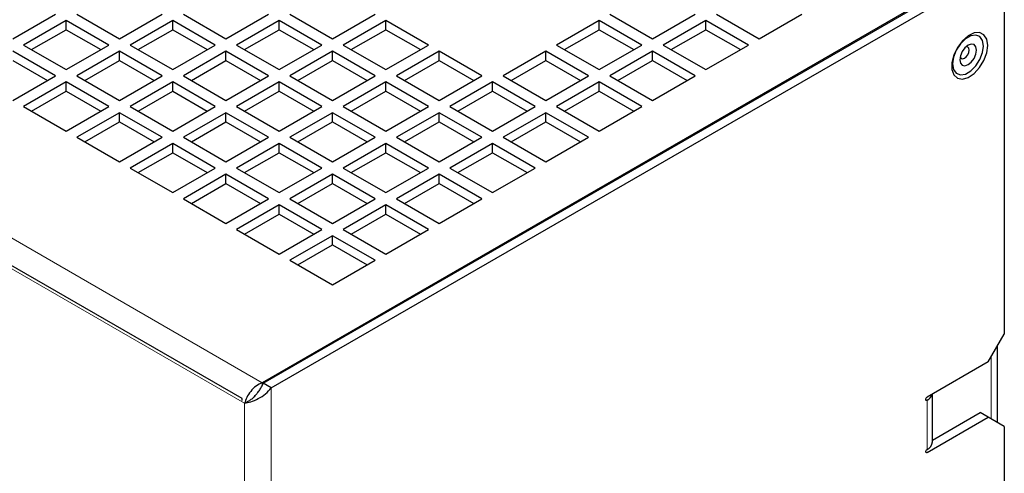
# Model space of a CAD drawing. Header units: millimetres. Extents: x 5 to 418, y 2 to 292.
# Tile 8 of 15: x 261 to 313, y 127 to 151. Entities that reach past the tile are written whole.
import ezdxf

# ---------------------------------------------------------------- set-up
doc = ezdxf.new("R2010")
doc.units = ezdxf.units.MM

msp = doc.modelspace()

# ---------------------------------------------------------------- linework, layer by layer
at = {"color": 7, "linetype": 'Continuous', "lineweight": 18}
for p, q in [((273.8266, 131.3651), (229.5334, 156.9351)), ((272.8932, 130.271), (229.0526, 155.5797)), ((312.494, 132.722), (312.494, 129.4493)), ((274.3074, 131.0876), (274.3074, 74.5829)), ((272.8932, 75.3995), (272.8932, 130.271)), ((309.0263, 130.4719), (309.097, 130.4311)), ((309.097, 127.8181), (309.097, 130.4311)), ((309.0263, 127.6957), (309.097, 127.6548))]:
    msp.add_line(p, q, dxfattribs=at)
at = {"color": 7, "linetype": 'Continuous', "lineweight": 25}
for p, q in [((272.7546, 130.5176), (229.1968, 155.663)), ((273.8831, 131.3325), (312.774, 153.7837)), ((312.0103, 153.4082), (273.8266, 131.3651)), ((274.3074, 131.0876), (313.1983, 153.5388)), ((313.1983, 153.5388), (313.1983, 133.9418)), ((260.5895, 149.62), (262.8523, 150.9263)), ((263.4179, 150.5997), (261.1552, 149.2935)), ((265.6807, 149.2935), (263.4179, 150.5997)), ((263.4179, 150.1098), (263.4179, 150.5997)), ((263.9836, 150.9263), (266.2464, 149.62)), ((266.2464, 149.62), (268.5091, 150.9263)), ((269.0748, 150.5997), (266.8121, 149.2935)), ((271.3375, 149.2935), (269.0748, 150.5997)), ((269.0748, 150.1098), (269.0748, 150.5997)), ((269.6405, 150.9263), (271.9032, 149.62)), ((271.9032, 149.62), (274.166, 150.9263)), ((274.7317, 150.5997), (272.4689, 149.2935)), ((276.9944, 149.2935), (274.7317, 150.5997)), ((274.7317, 150.1098), (274.7317, 150.5997)), ((275.2973, 150.9263), (277.5601, 149.62)), ((277.5601, 149.62), (279.8228, 150.9263)), ((280.3885, 150.5997), (278.1258, 149.2935)), ((282.6512, 149.2935), (280.3885, 150.5997)), ((280.3885, 150.1098), (280.3885, 150.5997)), ((291.7022, 150.5997), (289.4395, 149.2935)), ((293.965, 149.2935), (291.7022, 150.5997)), ((291.7022, 150.1098), (291.7022, 150.5997)), ((292.2679, 150.9263), (294.5306, 149.62)), ((294.5306, 149.62), (296.7934, 150.9263)), ((297.3591, 150.5997), (295.0963, 149.2935)), ((299.6218, 149.2935), (297.3591, 150.5997)), ((297.3591, 150.1098), (297.3591, 150.5997)), ((297.9248, 150.9263), (300.1875, 149.62)), ((300.1875, 149.62), (302.4502, 150.9263)), ((261.5795, 149.0485), (263.4179, 150.1098)), ((263.4179, 150.1098), (265.2564, 149.0485)), ((267.2364, 149.0485), (269.0748, 150.1098)), ((269.0748, 150.1098), (270.9132, 149.0485)), ((272.8932, 149.0485), (274.7317, 150.1098)), ((274.7317, 150.1098), (276.5701, 149.0485)), ((278.5501, 149.0485), (280.3885, 150.1098)), ((280.3885, 150.1098), (282.2269, 149.0485)), ((289.8638, 149.0485), (291.7022, 150.1098)), ((291.7022, 150.1098), (293.5406, 149.0485)), ((295.5207, 149.0485), (297.3591, 150.1098)), ((297.3591, 150.1098), (299.1975, 149.0485)), ((262.8523, 147.6607), (260.5895, 148.9669)), ((261.1552, 149.2935), (263.4179, 147.9872)), ((263.4179, 147.9872), (265.6807, 149.2935)), ((266.2464, 148.9669), (263.9836, 147.6607)), ((268.5091, 147.6607), (266.2464, 148.9669)), ((266.2464, 148.477), (266.2464, 148.9669)), ((266.8121, 149.2935), (269.0748, 147.9872)), ((269.0748, 147.9872), (271.3375, 149.2935)), ((271.9032, 148.9669), (269.6405, 147.6607)), ((274.166, 147.6607), (271.9032, 148.9669)), ((271.9032, 148.477), (271.9032, 148.9669)), ((272.4689, 149.2935), (274.7317, 147.9872)), ((274.7317, 147.9872), (276.9944, 149.2935)), ((277.5601, 148.9669), (275.2973, 147.6607)), ((279.8228, 147.6607), (277.5601, 148.9669)), ((277.5601, 148.477), (277.5601, 148.9669)), ((278.1258, 149.2935), (280.3885, 147.9872)), ((280.3885, 147.9872), (282.6512, 149.2935)), ((283.2169, 148.9669), (280.9542, 147.6607)), ((285.4797, 147.6607), (283.2169, 148.9669)), ((283.2169, 148.477), (283.2169, 148.9669)), ((288.8738, 148.9669), (286.611, 147.6607)), ((291.1365, 147.6607), (288.8738, 148.9669)), ((288.8738, 148.477), (288.8738, 148.9669)), ((289.4395, 149.2935), (291.7022, 147.9872)), ((291.7022, 147.9872), (293.965, 149.2935)), ((294.5306, 148.9669), (292.2679, 147.6607)), ((296.7934, 147.6607), (294.5306, 148.9669)), ((294.5306, 148.477), (294.5306, 148.9669)), ((295.0963, 149.2935), (297.3591, 147.9872)), ((297.3591, 147.9872), (299.6218, 149.2935)), ((260.5895, 148.477), (262.4279, 147.4157)), ((264.408, 147.4157), (266.2464, 148.477)), ((266.2464, 148.477), (268.0848, 147.4157)), ((270.0648, 147.4157), (271.9032, 148.477)), ((271.9032, 148.477), (273.7416, 147.4157)), ((275.7217, 147.4157), (277.5601, 148.477)), ((277.5601, 148.477), (279.3985, 147.4157)), ((281.3785, 147.4157), (283.2169, 148.477)), ((283.2169, 148.477), (285.0553, 147.4157)), ((287.0354, 147.4157), (288.8738, 148.477)), ((288.8738, 148.477), (290.7122, 147.4157)), ((292.6922, 147.4157), (294.5306, 148.477)), ((294.5306, 148.477), (296.3691, 147.4157)), ((260.5895, 146.3544), (262.8523, 147.6607)), ((263.4179, 147.3341), (261.1552, 146.0278)), ((265.6807, 146.0278), (263.4179, 147.3341)), ((263.4179, 146.8442), (263.4179, 147.3341)), ((263.9836, 147.6607), (266.2464, 146.3544)), ((266.2464, 146.3544), (268.5091, 147.6607)), ((269.0748, 147.3341), (266.8121, 146.0278)), ((271.3375, 146.0278), (269.0748, 147.3341)), ((269.0748, 146.8442), (269.0748, 147.3341)), ((269.6405, 147.6607), (271.9032, 146.3544)), ((271.9032, 146.3544), (274.166, 147.6607)), ((274.7317, 147.3341), (272.4689, 146.0278)), ((276.9944, 146.0278), (274.7317, 147.3341)), ((274.7317, 146.8442), (274.7317, 147.3341)), ((275.2973, 147.6607), (277.5601, 146.3544)), ((277.5601, 146.3544), (279.8228, 147.6607)), ((280.3885, 147.3341), (278.1258, 146.0278)), ((282.6512, 146.0278), (280.3885, 147.3341)), ((280.3885, 146.8442), (280.3885, 147.3341)), ((280.9542, 147.6607), (283.2169, 146.3544)), ((283.2169, 146.3544), (285.4797, 147.6607)), ((286.0454, 147.3341), (283.7826, 146.0278)), ((288.3081, 146.0278), (286.0454, 147.3341)), ((286.0454, 146.8442), (286.0454, 147.3341)), ((286.611, 147.6607), (288.8738, 146.3544)), ((288.8738, 146.3544), (291.1365, 147.6607)), ((291.7022, 147.3341), (289.4395, 146.0278)), ((293.965, 146.0278), (291.7022, 147.3341)), ((291.7022, 146.8442), (291.7022, 147.3341)), ((292.2679, 147.6607), (294.5306, 146.3544)), ((294.5306, 146.3544), (296.7934, 147.6607)), ((261.5795, 145.7829), (263.4179, 146.8442)), ((263.4179, 146.8442), (265.2564, 145.7829)), ((267.2364, 145.7829), (269.0748, 146.8442)), ((269.0748, 146.8442), (270.9132, 145.7829)), ((272.8932, 145.7829), (274.7317, 146.8442)), ((274.7317, 146.8442), (276.5701, 145.7829)), ((278.5501, 145.7829), (280.3885, 146.8442)), ((280.3885, 146.8442), (282.2269, 145.7829)), ((284.207, 145.7829), (286.0454, 146.8442)), ((286.0454, 146.8442), (287.8838, 145.7829)), ((289.8638, 145.7829), (291.7022, 146.8442)), ((291.7022, 146.8442), (293.5406, 145.7829)), ((261.1552, 146.0278), (263.4179, 144.7216)), ((263.4179, 144.7216), (265.6807, 146.0278)), ((266.8121, 146.0278), (269.0748, 144.7216)), ((269.0748, 144.7216), (271.3375, 146.0278)), ((272.4689, 146.0278), (274.7317, 144.7216)), ((274.7317, 144.7216), (276.9944, 146.0278)), ((278.1258, 146.0278), (280.3885, 144.7216)), ((280.3885, 144.7216), (282.6512, 146.0278)), ((283.7826, 146.0278), (286.0454, 144.7216)), ((286.0454, 144.7216), (288.3081, 146.0278)), ((289.4395, 146.0278), (291.7022, 144.7216)), ((291.7022, 144.7216), (293.965, 146.0278)), ((266.2464, 145.7013), (263.9836, 144.395)), ((268.5091, 144.395), (266.2464, 145.7013)), ((266.2464, 145.2114), (266.2464, 145.7013)), ((271.9032, 145.7013), (269.6405, 144.395)), ((274.166, 144.395), (271.9032, 145.7013)), ((271.9032, 145.2114), (271.9032, 145.7013)), ((277.5601, 145.7013), (275.2973, 144.395)), ((279.8228, 144.395), (277.5601, 145.7013)), ((277.5601, 145.2114), (277.5601, 145.7013)), ((283.2169, 145.7013), (280.9542, 144.395)), ((285.4797, 144.395), (283.2169, 145.7013)), ((283.2169, 145.2114), (283.2169, 145.7013)), ((288.8738, 145.7013), (286.611, 144.395)), ((291.1365, 144.395), (288.8738, 145.7013)), ((288.8738, 145.2114), (288.8738, 145.7013)), ((264.408, 144.1501), (266.2464, 145.2114)), ((266.2464, 145.2114), (268.0848, 144.1501)), ((270.0648, 144.1501), (271.9032, 145.2114)), ((271.9032, 145.2114), (273.7416, 144.1501)), ((275.7217, 144.1501), (277.5601, 145.2114)), ((277.5601, 145.2114), (279.3985, 144.1501)), ((281.3785, 144.1501), (283.2169, 145.2114)), ((283.2169, 145.2114), (285.0553, 144.1501)), ((287.0354, 144.1501), (288.8738, 145.2114)), ((288.8738, 145.2114), (290.7122, 144.1501)), ((263.9836, 144.395), (266.2464, 143.0888)), ((266.2464, 143.0888), (268.5091, 144.395)), ((269.6405, 144.395), (271.9032, 143.0888)), ((271.9032, 143.0888), (274.166, 144.395)), ((275.2973, 144.395), (277.5601, 143.0888)), ((277.5601, 143.0888), (279.8228, 144.395)), ((280.9542, 144.395), (283.2169, 143.0888)), ((283.2169, 143.0888), (285.4797, 144.395)), ((286.611, 144.395), (288.8738, 143.0888)), ((288.8738, 143.0888), (291.1365, 144.395)), ((269.0748, 144.0685), (266.8121, 142.7622)), ((271.3375, 142.7622), (269.0748, 144.0685)), ((269.0748, 143.5785), (269.0748, 144.0685)), ((274.7317, 144.0685), (272.4689, 142.7622)), ((276.9944, 142.7622), (274.7317, 144.0685)), ((274.7317, 143.5785), (274.7317, 144.0685)), ((280.3885, 144.0685), (278.1258, 142.7622)), ((282.6512, 142.7622), (280.3885, 144.0685)), ((280.3885, 143.5785), (280.3885, 144.0685)), ((286.0454, 144.0685), (283.7826, 142.7622)), ((288.3081, 142.7622), (286.0454, 144.0685)), ((286.0454, 143.5785), (286.0454, 144.0685)), ((267.2364, 142.5172), (269.0748, 143.5785)), ((269.0748, 143.5785), (270.9132, 142.5172)), ((272.8932, 142.5172), (274.7317, 143.5785)), ((274.7317, 143.5785), (276.5701, 142.5172)), ((278.5501, 142.5172), (280.3885, 143.5785)), ((280.3885, 143.5785), (282.2269, 142.5172)), ((284.207, 142.5172), (286.0454, 143.5785)), ((286.0454, 143.5785), (287.8838, 142.5172)), ((266.8121, 142.7622), (269.0748, 141.456)), ((269.0748, 141.456), (271.3375, 142.7622)), ((272.4689, 142.7622), (274.7317, 141.456)), ((274.7317, 141.456), (276.9944, 142.7622)), ((278.1258, 142.7622), (280.3885, 141.456)), ((280.3885, 141.456), (282.6512, 142.7622)), ((283.7826, 142.7622), (286.0454, 141.456)), ((286.0454, 141.456), (288.3081, 142.7622)), ((271.9032, 142.4356), (269.6405, 141.1294)), ((274.166, 141.1294), (271.9032, 142.4356)), ((271.9032, 141.9457), (271.9032, 142.4356)), ((277.5601, 142.4356), (275.2973, 141.1294)), ((279.8228, 141.1294), (277.5601, 142.4356)), ((277.5601, 141.9457), (277.5601, 142.4356)), ((283.2169, 142.4356), (280.9542, 141.1294)), ((285.4797, 141.1294), (283.2169, 142.4356)), ((283.2169, 141.9457), (283.2169, 142.4356)), ((270.0648, 140.8844), (271.9032, 141.9457)), ((271.9032, 141.9457), (273.7416, 140.8844)), ((275.7217, 140.8844), (277.5601, 141.9457)), ((277.5601, 141.9457), (279.3985, 140.8844)), ((281.3785, 140.8844), (283.2169, 141.9457)), ((283.2169, 141.9457), (285.0553, 140.8844)), ((269.6405, 141.1294), (271.9032, 139.8231)), ((271.9032, 139.8231), (274.166, 141.1294)), ((275.2973, 141.1294), (277.5601, 139.8231)), ((277.5601, 139.8231), (279.8228, 141.1294)), ((280.9542, 141.1294), (283.2169, 139.8231)), ((283.2169, 139.8231), (285.4797, 141.1294)), ((274.7317, 140.8028), (272.4689, 139.4966)), ((276.9944, 139.4966), (274.7317, 140.8028)), ((274.7317, 140.3129), (274.7317, 140.8028)), ((280.3885, 140.8028), (278.1258, 139.4966)), ((282.6512, 139.4966), (280.3885, 140.8028)), ((280.3885, 140.3129), (280.3885, 140.8028)), ((272.8932, 139.2516), (274.7317, 140.3129)), ((274.7317, 140.3129), (276.5701, 139.2516)), ((278.5501, 139.2516), (280.3885, 140.3129)), ((280.3885, 140.3129), (282.2269, 139.2516)), ((272.4689, 139.4966), (274.7317, 138.1903)), ((274.7317, 138.1903), (276.9944, 139.4966)), ((278.1258, 139.4966), (280.3885, 138.1903)), ((280.3885, 138.1903), (282.6512, 139.4966)), ((277.5601, 139.17), (275.2973, 137.8638)), ((279.8228, 137.8638), (277.5601, 139.17)), ((277.5601, 138.6801), (277.5601, 139.17)), ((275.7217, 137.6188), (277.5601, 138.6801)), ((277.5601, 138.6801), (279.3985, 137.6188)), ((275.2973, 137.8638), (277.5601, 136.5575)), ((277.5601, 136.5575), (279.8228, 137.8638)), ((312.3497, 132.4721), (313.1983, 133.9418)), ((312.8455, 129.2463), (312.8455, 133.3307)), ((312.3497, 132.4721), (309.097, 130.5944)), ((273.8266, 131.3651), (273.8266, 131.2217)), ((274.3074, 131.0876), (273.8831, 131.3325)), ((273.4421, 130.6636), (273.3955, 130.6207)), ((309.3899, 128.2263), (309.3899, 130.7635)), ((272.7546, 130.5176), (272.766, 130.5242)), ((272.7546, 130.4273), (272.7546, 130.5176)), ((272.8932, 130.271), (273.15, 130.4193)), ((309.3899, 128.3138), (311.9255, 129.7775)), ((312.3497, 129.5326), (311.9255, 129.7775)), ((309.097, 127.6548), (312.3497, 129.5326)), ((313.1983, 129.0426), (312.3497, 129.5326)), ((313.1983, 129.0426), (313.1983, 121.5304))]:
    msp.add_line(p, q, dxfattribs=at)
at = {"color": 7, "linetype": 'Continuous', "lineweight": 25, "flags": 128}
for points in [[(312.3214, 149.2765), (312.2693, 149.607), (312.1187, 149.8416), (311.8858, 149.9547), (311.5959, 149.9342), (311.2804, 149.7822), (310.9735, 149.5153), (310.7085, 149.1624), (310.514, 148.7617), (310.4112, 148.3566), (310.4112, 147.991), (310.514, 147.7046), (310.7085, 147.5284), (310.9735, 147.4814), (311.2804, 147.5688), (311.5959, 147.7811), (311.8858, 148.0953), (312.1187, 148.4774), (312.2693, 148.8859), (312.3214, 149.2765)], [(310.4579, 148.295), (310.5074, 147.9996), (310.6498, 147.7969), (310.868, 147.7115), (311.1357, 147.7535), (311.4206, 147.9179), (311.6883, 148.185), (311.9065, 148.5224), (312.0489, 148.8895), (312.0984, 149.242), (312.0489, 149.5374), (311.9065, 149.7401), (311.6883, 149.8256), (311.4206, 149.7835), (311.1357, 149.6191), (310.868, 149.352), (310.6498, 149.0146), (310.5074, 148.6475), (310.4579, 148.295)], [(310.8327, 148.5113), (310.8666, 148.3341), (310.9631, 148.2229), (311.1077, 148.1948), (311.2781, 148.2541), (311.4486, 148.3917), (311.5931, 148.5866), (311.6897, 148.8092), (311.7236, 149.0257), (311.6897, 149.203), (311.5931, 149.3141), (311.4486, 149.3422), (311.2781, 149.2829), (311.1077, 149.1454), (310.9631, 148.9504), (310.8666, 148.7278), (310.8327, 148.5113)], [(310.8474, 148.6512), (310.8515, 148.6414), (310.9051, 148.5797), (310.9854, 148.5641), (311.0801, 148.597), (311.1749, 148.6734), (311.2551, 148.7817), (311.3088, 148.9054), (311.3276, 149.0257), (311.3088, 149.1242), (311.2551, 149.1859), (311.1749, 149.2015), (311.1643, 149.2002)], [(309.097, 130.4311), (309.07, 130.4217), (309.047, 130.4261), (309.0317, 130.4438), (309.0263, 130.4719), (309.0317, 130.5063), (309.047, 130.5416), (309.07, 130.5725), (309.097, 130.5944)], [(309.097, 127.6548), (309.07, 127.6454), (309.047, 127.6499), (309.0317, 127.6675), (309.0263, 127.6957), (309.0317, 127.73), (309.047, 127.7654), (309.07, 127.7963), (309.097, 127.8181)]]:
    msp.add_lwpolyline(points, dxfattribs=at)
at = {"color": 7, "linetype": 'Continuous', "lineweight": 25}
for centre, radius, start, end in [((308.8657, 130.9172), 0.5384, 295.4499, 342.761), ((308.8895, 128.2763), 0.5029, 294.37466, 354.3052)]:
    msp.add_arc(centre, radius, start, end, dxfattribs=at)
msp.add_open_spline([(273.8266, 131.3651), (273.715, 131.3103), (273.492, 131.2005), (273.2017, 130.9094), (272.9816, 130.5778), (272.9227, 130.3733), (272.8932, 130.271)], degree=3, dxfattribs=at)
for points, knots in [([(273.4132, 130.6294), (273.442, 130.6632), (273.5056, 130.7378), (273.6297, 130.8914), (273.7662, 131.0861), (273.8417, 131.2452), (273.8831, 131.3325)], [0, 0, 0, 0, 0.20147528, 0.44489795, 0.6953314, 1, 1, 1, 1]), ([(272.8932, 130.271), (272.9986, 130.2922), (273.2096, 130.3347), (273.6159, 130.5041), (274.0094, 130.7517), (274.2107, 130.9786), (274.3074, 131.0876)], [0, 0, 0, 0, 0.254692, 0.5095838, 0.7644768, 1, 1, 1, 1]), ([(273.4254, 130.6446), (273.3869, 130.6038), (273.3035, 130.5154), (273.2038, 130.4529), (273.15, 130.4193)], [0, 0, 0, 0, 0.4609867, 1, 1, 1, 1])]:
    msp.add_open_spline(points, degree=3, knots=knots, dxfattribs=at)

doc.saveas('drawing.dxf')
